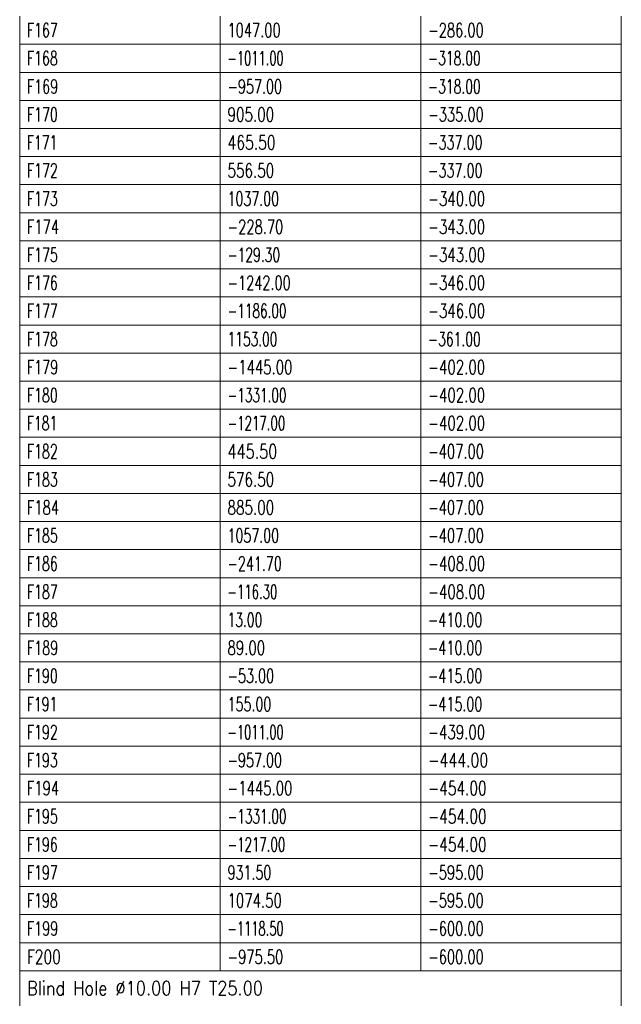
# Model space of a CAD drawing. Header units: millimetres. Extents: x -34 to 6620, y -230 to 4700.
# Tile 181 of 189: x 6282 to 6432, y 3870 to 4115. Entities that reach past the tile are written whole.
import ezdxf

# ---------------------------------------------------------------- set-up
doc = ezdxf.new("R2010")
doc.units = ezdxf.units.MM
doc.layers.add('1', color=7, linetype='Continuous', true_color=0xffffff)
doc.styles.add('latin_extended', font='simplex.shx')

# ---------------------------------------------------------------- blocks, each defined once
blk = doc.blocks.new('TabularNote4')
at = {"layer": '1', "color": 163, "linetype": 'Continuous', "lineweight": 18}
for p, q in [((6282.170042, 4115.98561), (6282.170042, 4108.98561)), ((6332.170042, 4115.98561), (6332.170042, 4108.98561)), ((6382.170042, 4115.98561), (6382.170042, 4108.98561)), ((6432.170042, 4115.98561), (6432.170042, 4108.98561)), ((6282.170042, 4108.98561), (6332.170042, 4108.98561)), ((6282.170042, 4108.98561), (6282.170042, 4101.98561)), ((6332.170042, 4108.98561), (6382.170042, 4108.98561)), ((6332.170042, 4108.98561), (6332.170042, 4101.98561)), ((6382.170042, 4108.98561), (6432.170042, 4108.98561)), ((6382.170042, 4108.98561), (6382.170042, 4101.98561)), ((6432.170042, 4108.98561), (6432.170042, 4101.98561)), ((6282.170042, 4101.98561), (6332.170042, 4101.98561)), ((6282.170042, 4101.98561), (6282.170042, 4094.98561)), ((6332.170042, 4101.98561), (6382.170042, 4101.98561)), ((6332.170042, 4101.98561), (6332.170042, 4094.98561)), ((6382.170042, 4101.98561), (6432.170042, 4101.98561)), ((6382.170042, 4101.98561), (6382.170042, 4094.98561)), ((6432.170042, 4101.98561), (6432.170042, 4094.98561)), ((6282.170042, 4094.98561), (6332.170042, 4094.98561)), ((6282.170042, 4094.98561), (6282.170042, 4087.98561)), ((6332.170042, 4094.98561), (6382.170042, 4094.98561)), ((6332.170042, 4094.98561), (6332.170042, 4087.98561)), ((6382.170042, 4094.98561), (6432.170042, 4094.98561)), ((6382.170042, 4094.98561), (6382.170042, 4087.98561)), ((6432.170042, 4094.98561), (6432.170042, 4087.98561)), ((6282.170042, 4087.98561), (6332.170042, 4087.98561)), ((6282.170042, 4087.98561), (6282.170042, 4080.98561)), ((6332.170042, 4087.98561), (6382.170042, 4087.98561)), ((6332.170042, 4087.98561), (6332.170042, 4080.98561)), ((6382.170042, 4087.98561), (6432.170042, 4087.98561)), ((6382.170042, 4087.98561), (6382.170042, 4080.98561)), ((6432.170042, 4087.98561), (6432.170042, 4080.98561)), ((6282.170042, 4080.98561), (6332.170042, 4080.98561)), ((6282.170042, 4080.98561), (6282.170042, 4073.98561)), ((6332.170042, 4080.98561), (6382.170042, 4080.98561)), ((6332.170042, 4080.98561), (6332.170042, 4073.98561)), ((6382.170042, 4080.98561), (6432.170042, 4080.98561)), ((6382.170042, 4080.98561), (6382.170042, 4073.98561)), ((6432.170042, 4080.98561), (6432.170042, 4073.98561)), ((6282.170042, 4073.98561), (6332.170042, 4073.98561)), ((6282.170042, 4073.98561), (6282.170042, 4066.98561)), ((6332.170042, 4073.98561), (6382.170042, 4073.98561)), ((6332.170042, 4073.98561), (6332.170042, 4066.98561)), ((6382.170042, 4073.98561), (6432.170042, 4073.98561)), ((6382.170042, 4073.98561), (6382.170042, 4066.98561)), ((6432.170042, 4073.98561), (6432.170042, 4066.98561)), ((6282.170042, 4066.98561), (6332.170042, 4066.98561)), ((6282.170042, 4066.98561), (6282.170042, 4059.98561)), ((6332.170042, 4066.98561), (6382.170042, 4066.98561)), ((6332.170042, 4066.98561), (6332.170042, 4059.98561)), ((6382.170042, 4066.98561), (6432.170042, 4066.98561)), ((6382.170042, 4066.98561), (6382.170042, 4059.98561)), ((6432.170042, 4066.98561), (6432.170042, 4059.98561)), ((6282.170042, 4059.98561), (6332.170042, 4059.98561)), ((6282.170042, 4059.98561), (6282.170042, 4052.98561)), ((6332.170042, 4059.98561), (6382.170042, 4059.98561)), ((6332.170042, 4059.98561), (6332.170042, 4052.98561)), ((6382.170042, 4059.98561), (6432.170042, 4059.98561)), ((6382.170042, 4059.98561), (6382.170042, 4052.98561)), ((6432.170042, 4059.98561), (6432.170042, 4052.98561)), ((6282.170042, 4052.98561), (6332.170042, 4052.98561)), ((6282.170042, 4052.98561), (6282.170042, 4045.98561)), ((6332.170042, 4052.98561), (6382.170042, 4052.98561)), ((6332.170042, 4052.98561), (6332.170042, 4045.98561)), ((6382.170042, 4052.98561), (6432.170042, 4052.98561)), ((6382.170042, 4052.98561), (6382.170042, 4045.98561)), ((6432.170042, 4052.98561), (6432.170042, 4045.98561)), ((6282.170042, 4045.98561), (6332.170042, 4045.98561)), ((6282.170042, 4045.98561), (6282.170042, 4038.98561)), ((6332.170042, 4045.98561), (6382.170042, 4045.98561)), ((6332.170042, 4045.98561), (6332.170042, 4038.98561)), ((6382.170042, 4045.98561), (6432.170042, 4045.98561)), ((6382.170042, 4045.98561), (6382.170042, 4038.98561)), ((6432.170042, 4045.98561), (6432.170042, 4038.98561)), ((6282.170042, 4038.98561), (6332.170042, 4038.98561)), ((6282.170042, 4038.98561), (6282.170042, 4031.98561)), ((6332.170042, 4038.98561), (6382.170042, 4038.98561)), ((6332.170042, 4038.98561), (6332.170042, 4031.98561)), ((6382.170042, 4038.98561), (6432.170042, 4038.98561)), ((6382.170042, 4038.98561), (6382.170042, 4031.98561)), ((6432.170042, 4038.98561), (6432.170042, 4031.98561)), ((6282.170042, 4031.98561), (6332.170042, 4031.98561)), ((6282.170042, 4031.98561), (6282.170042, 4024.98561)), ((6332.170042, 4031.98561), (6382.170042, 4031.98561)), ((6332.170042, 4031.98561), (6332.170042, 4024.98561)), ((6382.170042, 4031.98561), (6432.170042, 4031.98561)), ((6382.170042, 4031.98561), (6382.170042, 4024.98561)), ((6432.170042, 4031.98561), (6432.170042, 4024.98561)), ((6282.170042, 4024.98561), (6332.170042, 4024.98561)), ((6282.170042, 4024.98561), (6282.170042, 4017.98561)), ((6332.170042, 4024.98561), (6382.170042, 4024.98561)), ((6332.170042, 4024.98561), (6332.170042, 4017.98561)), ((6382.170042, 4024.98561), (6432.170042, 4024.98561)), ((6382.170042, 4024.98561), (6382.170042, 4017.98561)), ((6432.170042, 4024.98561), (6432.170042, 4017.98561)), ((6282.170042, 4017.98561), (6332.170042, 4017.98561)), ((6282.170042, 4017.98561), (6282.170042, 4010.98561)), ((6332.170042, 4017.98561), (6382.170042, 4017.98561)), ((6332.170042, 4017.98561), (6332.170042, 4010.98561)), ((6382.170042, 4017.98561), (6432.170042, 4017.98561)), ((6382.170042, 4017.98561), (6382.170042, 4010.98561)), ((6432.170042, 4017.98561), (6432.170042, 4010.98561)), ((6282.170042, 4010.98561), (6332.170042, 4010.98561)), ((6282.170042, 4010.98561), (6282.170042, 4003.98561)), ((6332.170042, 4010.98561), (6382.170042, 4010.98561)), ((6332.170042, 4010.98561), (6332.170042, 4003.98561)), ((6382.170042, 4010.98561), (6432.170042, 4010.98561)), ((6382.170042, 4010.98561), (6382.170042, 4003.98561)), ((6432.170042, 4010.98561), (6432.170042, 4003.98561)), ((6282.170042, 4003.98561), (6332.170042, 4003.98561)), ((6282.170042, 4003.98561), (6282.170042, 3996.98561)), ((6332.170042, 4003.98561), (6382.170042, 4003.98561)), ((6332.170042, 4003.98561), (6332.170042, 3996.98561)), ((6382.170042, 4003.98561), (6432.170042, 4003.98561)), ((6382.170042, 4003.98561), (6382.170042, 3996.98561)), ((6432.170042, 4003.98561), (6432.170042, 3996.98561)), ((6282.170042, 3996.98561), (6332.170042, 3996.98561)), ((6282.170042, 3996.98561), (6282.170042, 3989.98561)), ((6332.170042, 3996.98561), (6382.170042, 3996.98561)), ((6332.170042, 3996.98561), (6332.170042, 3989.98561)), ((6382.170042, 3996.98561), (6432.170042, 3996.98561)), ((6382.170042, 3996.98561), (6382.170042, 3989.98561)), ((6432.170042, 3996.98561), (6432.170042, 3989.98561)), ((6282.170042, 3989.98561), (6332.170042, 3989.98561)), ((6282.170042, 3989.98561), (6282.170042, 3982.98561)), ((6332.170042, 3989.98561), (6382.170042, 3989.98561)), ((6332.170042, 3989.98561), (6332.170042, 3982.98561)), ((6382.170042, 3989.98561), (6432.170042, 3989.98561)), ((6382.170042, 3989.98561), (6382.170042, 3982.98561)), ((6432.170042, 3989.98561), (6432.170042, 3982.98561)), ((6282.170042, 3982.98561), (6332.170042, 3982.98561)), ((6282.170042, 3982.98561), (6282.170042, 3975.98561)), ((6332.170042, 3982.98561), (6382.170042, 3982.98561)), ((6332.170042, 3982.98561), (6332.170042, 3975.98561)), ((6382.170042, 3982.98561), (6432.170042, 3982.98561)), ((6382.170042, 3982.98561), (6382.170042, 3975.98561)), ((6432.170042, 3982.98561), (6432.170042, 3975.98561)), ((6282.170042, 3975.98561), (6332.170042, 3975.98561)), ((6282.170042, 3975.98561), (6282.170042, 3968.98561)), ((6332.170042, 3975.98561), (6382.170042, 3975.98561)), ((6332.170042, 3975.98561), (6332.170042, 3968.98561)), ((6382.170042, 3975.98561), (6432.170042, 3975.98561)), ((6382.170042, 3975.98561), (6382.170042, 3968.98561)), ((6432.170042, 3975.98561), (6432.170042, 3968.98561)), ((6282.170042, 3968.98561), (6332.170042, 3968.98561)), ((6282.170042, 3968.98561), (6282.170042, 3961.98561)), ((6332.170042, 3968.98561), (6382.170042, 3968.98561)), ((6332.170042, 3968.98561), (6332.170042, 3961.98561)), ((6382.170042, 3968.98561), (6432.170042, 3968.98561)), ((6382.170042, 3968.98561), (6382.170042, 3961.98561)), ((6432.170042, 3968.98561), (6432.170042, 3961.98561)), ((6282.170042, 3961.98561), (6332.170042, 3961.98561)), ((6282.170042, 3961.98561), (6282.170042, 3954.98561)), ((6332.170042, 3961.98561), (6382.170042, 3961.98561)), ((6332.170042, 3961.98561), (6332.170042, 3954.98561)), ((6382.170042, 3961.98561), (6432.170042, 3961.98561)), ((6382.170042, 3961.98561), (6382.170042, 3954.98561)), ((6432.170042, 3961.98561), (6432.170042, 3954.98561)), ((6282.170042, 3954.98561), (6332.170042, 3954.98561)), ((6282.170042, 3954.98561), (6282.170042, 3947.98561)), ((6332.170042, 3954.98561), (6382.170042, 3954.98561)), ((6332.170042, 3954.98561), (6332.170042, 3947.98561)), ((6382.170042, 3954.98561), (6432.170042, 3954.98561)), ((6382.170042, 3954.98561), (6382.170042, 3947.98561)), ((6432.170042, 3954.98561), (6432.170042, 3947.98561)), ((6282.170042, 3947.98561), (6332.170042, 3947.98561)), ((6282.170042, 3947.98561), (6282.170042, 3940.98561)), ((6332.170042, 3947.98561), (6382.170042, 3947.98561)), ((6332.170042, 3947.98561), (6332.170042, 3940.98561)), ((6382.170042, 3947.98561), (6432.170042, 3947.98561)), ((6382.170042, 3947.98561), (6382.170042, 3940.98561)), ((6432.170042, 3947.98561), (6432.170042, 3940.98561)), ((6282.170042, 3940.98561), (6332.170042, 3940.98561)), ((6282.170042, 3940.98561), (6282.170042, 3933.98561)), ((6332.170042, 3940.98561), (6382.170042, 3940.98561)), ((6332.170042, 3940.98561), (6332.170042, 3933.98561)), ((6382.170042, 3940.98561), (6432.170042, 3940.98561)), ((6382.170042, 3940.98561), (6382.170042, 3933.98561)), ((6432.170042, 3940.98561), (6432.170042, 3933.98561)), ((6282.170042, 3933.98561), (6332.170042, 3933.98561)), ((6282.170042, 3933.98561), (6282.170042, 3926.98561)), ((6332.170042, 3933.98561), (6382.170042, 3933.98561)), ((6332.170042, 3933.98561), (6332.170042, 3926.98561)), ((6382.170042, 3933.98561), (6432.170042, 3933.98561)), ((6382.170042, 3933.98561), (6382.170042, 3926.98561)), ((6432.170042, 3933.98561), (6432.170042, 3926.98561)), ((6282.170042, 3926.98561), (6332.170042, 3926.98561)), ((6282.170042, 3926.98561), (6282.170042, 3919.98561)), ((6332.170042, 3926.98561), (6382.170042, 3926.98561)), ((6332.170042, 3926.98561), (6332.170042, 3919.98561)), ((6382.170042, 3926.98561), (6432.170042, 3926.98561)), ((6382.170042, 3926.98561), (6382.170042, 3919.98561)), ((6432.170042, 3926.98561), (6432.170042, 3919.98561)), ((6282.170042, 3919.98561), (6332.170042, 3919.98561)), ((6282.170042, 3919.98561), (6282.170042, 3912.98561)), ((6332.170042, 3919.98561), (6382.170042, 3919.98561)), ((6332.170042, 3919.98561), (6332.170042, 3912.98561)), ((6382.170042, 3919.98561), (6432.170042, 3919.98561)), ((6382.170042, 3919.98561), (6382.170042, 3912.98561)), ((6432.170042, 3919.98561), (6432.170042, 3912.98561)), ((6282.170042, 3912.98561), (6332.170042, 3912.98561)), ((6282.170042, 3912.98561), (6282.170042, 3905.98561)), ((6332.170042, 3912.98561), (6382.170042, 3912.98561)), ((6332.170042, 3912.98561), (6332.170042, 3905.98561)), ((6382.170042, 3912.98561), (6432.170042, 3912.98561)), ((6382.170042, 3912.98561), (6382.170042, 3905.98561)), ((6432.170042, 3912.98561), (6432.170042, 3905.98561)), ((6282.170042, 3905.98561), (6332.170042, 3905.98561)), ((6282.170042, 3905.98561), (6282.170042, 3898.98561)), ((6332.170042, 3905.98561), (6382.170042, 3905.98561)), ((6332.170042, 3905.98561), (6332.170042, 3898.98561)), ((6382.170042, 3905.98561), (6432.170042, 3905.98561)), ((6382.170042, 3905.98561), (6382.170042, 3898.98561)), ((6432.170042, 3905.98561), (6432.170042, 3898.98561)), ((6282.170042, 3898.98561), (6332.170042, 3898.98561)), ((6282.170042, 3898.98561), (6282.170042, 3891.98561)), ((6332.170042, 3898.98561), (6382.170042, 3898.98561)), ((6332.170042, 3898.98561), (6332.170042, 3891.98561)), ((6382.170042, 3898.98561), (6432.170042, 3898.98561)), ((6382.170042, 3898.98561), (6382.170042, 3891.98561)), ((6432.170042, 3898.98561), (6432.170042, 3891.98561)), ((6282.170042, 3891.98561), (6332.170042, 3891.98561)), ((6282.170042, 3891.98561), (6282.170042, 3884.98561)), ((6332.170042, 3891.98561), (6382.170042, 3891.98561)), ((6332.170042, 3891.98561), (6332.170042, 3884.98561)), ((6382.170042, 3891.98561), (6432.170042, 3891.98561)), ((6382.170042, 3891.98561), (6382.170042, 3884.98561)), ((6432.170042, 3891.98561), (6432.170042, 3884.98561)), ((6282.170042, 3884.98561), (6332.170042, 3884.98561)), ((6282.170042, 3884.98561), (6282.170042, 3877.98561)), ((6332.170042, 3884.98561), (6382.170042, 3884.98561)), ((6332.170042, 3884.98561), (6332.170042, 3877.98561)), ((6382.170042, 3884.98561), (6432.170042, 3884.98561)), ((6382.170042, 3884.98561), (6382.170042, 3877.98561)), ((6432.170042, 3884.98561), (6432.170042, 3877.98561)), ((6282.170042, 3877.98561), (6332.170042, 3877.98561)), ((6282.170042, 3877.98561), (6282.170042, 3869.23561)), ((6332.170042, 3877.98561), (6382.170042, 3877.98561)), ((6382.170042, 3877.98561), (6432.170042, 3877.98561)), ((6432.170042, 3877.98561), (6432.170042, 3869.23561))]:
    blk.add_line(p, q, dxfattribs=at)
at = {"layer": '1', "color": 2, "linetype": 'Continuous', "lineweight": 13, "char_height": 3.5, "attachment_point": 4, "line_spacing_factor": 0.963855, "style": 'latin_extended'}
for s, insert in [('\\W0.6563;F167', (6283.987542, 4112.48561)), ('\\W0.6795;1047.00', (6333.987542, 4112.48561)), ('\\W0.6809;-286.00', (6383.987542, 4112.48561)), ('\\W0.6563;F168', (6283.987542, 4105.48561)), ('\\W0.5983;-1011.00', (6333.987542, 4105.48561)), ('\\W0.6439;-318.00', (6383.987542, 4105.48561)), ('\\W0.6651;F169', (6283.987542, 4098.48561)), ('\\W0.6661;-957.00', (6333.987542, 4098.48561)), ('\\W0.6439;-318.00', (6383.987542, 4098.48561)), ('\\W0.6563;F170', (6283.987542, 4091.48561)), ('\\W0.7053;905.00', (6333.987542, 4091.48561)), ('\\W0.6809;-335.00', (6383.987542, 4091.48561)), ('\\W0.6467;F171', (6283.987542, 4084.48561)), ('\\W0.7268;465.50', (6333.987542, 4084.48561)), ('\\W0.6661;-337.00', (6383.987542, 4084.48561)), ('\\W0.6563;F172', (6283.987542, 4077.48561)), ('\\W0.7053;556.50', (6333.987542, 4077.48561)), ('\\W0.6661;-337.00', (6383.987542, 4077.48561)), ('\\W0.6563;F173', (6283.987542, 4070.48561)), ('\\W0.6588;1037.00', (6333.987542, 4070.48561)), ('\\W0.6982;-340.00', (6383.987542, 4070.48561)), ('\\W0.6822;F174', (6283.987542, 4063.48561)), ('\\W0.6809;-228.70', (6333.987542, 4063.48561)), ('\\W0.6982;-343.00', (6383.987542, 4063.48561)), ('\\W0.6563;F175', (6283.987542, 4056.48561)), ('\\W0.6439;-129.30', (6333.987542, 4056.48561)), ('\\W0.6982;-343.00', (6383.987542, 4056.48561)), ('\\W0.6563;F176', (6283.987542, 4049.48561)), ('\\W0.6734;-1242.00', (6333.987542, 4049.48561)), ('\\W0.6982;-346.00', (6383.987542, 4049.48561)), ('\\W0.6563;F177', (6283.987542, 4042.48561)), ('\\W0.6284;-1186.00', (6333.987542, 4042.48561)), ('\\W0.6982;-346.00', (6383.987542, 4042.48561)), ('\\W0.6563;F178', (6283.987542, 4035.48561)), ('\\W0.6382;1153.00', (6333.987542, 4035.48561)), ('\\W0.6439;-361.00', (6383.987542, 4035.48561)), ('\\W0.6651;F179', (6283.987542, 4028.48561)), ('\\W0.6906;-1445.00', (6333.987542, 4028.48561)), ('\\W0.6982;-402.00', (6383.987542, 4028.48561)), ('\\W0.6563;F180', (6283.987542, 4021.48561)), ('\\W0.6284;-1331.00', (6333.987542, 4021.48561)), ('\\W0.6982;-402.00', (6383.987542, 4021.48561)), ('\\W0.6467;F181', (6283.987542, 4014.48561)), ('\\W0.6155;-1217.00', (6333.987542, 4014.48561)), ('\\W0.6982;-402.00', (6383.987542, 4014.48561)), ('\\W0.6563;F182', (6283.987542, 4007.48561)), ('\\W0.7513;445.50', (6333.987542, 4007.48561)), ('\\W0.6834;-407.00', (6383.987542, 4007.48561)), ('\\W0.6563;F183', (6283.987542, 4000.48561)), ('\\W0.7053;576.50', (6333.987542, 4000.48561)), ('\\W0.6834;-407.00', (6383.987542, 4000.48561)), ('\\W0.6822;F184', (6283.987542, 3993.48561)), ('\\W0.7053;885.00', (6333.987542, 3993.48561)), ('\\W0.6834;-407.00', (6383.987542, 3993.48561)), ('\\W0.6563;F185', (6283.987542, 3986.48561)), ('\\W0.6588;1057.00', (6333.987542, 3986.48561)), ('\\W0.6834;-407.00', (6383.987542, 3986.48561)), ('\\W0.6563;F186', (6283.987542, 3979.48561)), ('\\W0.6637;-241.70', (6333.987542, 3979.48561)), ('\\W0.6982;-408.00', (6383.987542, 3979.48561)), ('\\W0.6563;F187', (6283.987542, 3972.48561)), ('\\W0.6094;-116.30', (6333.987542, 3972.48561)), ('\\W0.6982;-408.00', (6383.987542, 3972.48561)), ('\\W0.6563;F188', (6283.987542, 3965.48561)), ('\\W0.6412;13.00', (6333.987542, 3965.48561)), ('\\W0.6637;-410.00', (6383.987542, 3965.48561)), ('\\W0.6651;F189', (6283.987542, 3958.48561)), ('\\W0.6940;89.00', (6333.987542, 3958.48561)), ('\\W0.6637;-410.00', (6383.987542, 3958.48561)), ('\\W0.6563;F190', (6283.987542, 3951.48561)), ('\\W0.6679;-53.00', (6333.987542, 3951.48561)), ('\\W0.6637;-415.00', (6383.987542, 3951.48561)), ('\\W0.6467;F191', (6283.987542, 3944.48561)), ('\\W0.6624;155.00', (6333.987542, 3944.48561)), ('\\W0.6637;-415.00', (6383.987542, 3944.48561)), ('\\W0.6563;F192', (6283.987542, 3937.48561)), ('\\W0.5983;-1011.00', (6333.987542, 3937.48561)), ('\\W0.6982;-439.00', (6383.987542, 3937.48561)), ('\\W0.6563;F193', (6283.987542, 3930.48561)), ('\\W0.6661;-957.00', (6333.987542, 3930.48561)), ('\\W0.7352;-444.00', (6383.987542, 3930.48561)), ('\\W0.6822;F194', (6283.987542, 3923.48561)), ('\\W0.6906;-1445.00', (6333.987542, 3923.48561)), ('\\W0.7155;-454.00', (6383.987542, 3923.48561)), ('\\W0.6563;F195', (6283.987542, 3916.48561)), ('\\W0.6284;-1331.00', (6333.987542, 3916.48561)), ('\\W0.7155;-454.00', (6383.987542, 3916.48561)), ('\\W0.6563;F196', (6283.987542, 3909.48561)), ('\\W0.6155;-1217.00', (6333.987542, 3909.48561)), ('\\W0.7155;-454.00', (6383.987542, 3909.48561)), ('\\W0.6563;F197', (6283.987542, 3902.48561)), ('\\W0.6624;931.50', (6333.987542, 3902.48561)), ('\\W0.6809;-595.00', (6383.987542, 3902.48561)), ('\\W0.6563;F198', (6283.987542, 3895.48561)), ('\\W0.6950;1074.50', (6333.987542, 3895.48561)), ('\\W0.6809;-595.00', (6383.987542, 3895.48561)), ('\\W0.6651;F199', (6283.987542, 3888.48561)), ('\\W0.5983;-1118.50', (6333.987542, 3888.48561)), ('\\W0.6809;-600.00', (6383.987542, 3888.48561)), ('\\W0.7219;F200', (6283.987542, 3881.48561)), ('\\W0.6809;-975.50', (6333.987542, 3881.48561)), ('\\W0.6809;-600.00', (6383.987542, 3881.48561)), ('\\W0.8456;Blind Hole %%c10.00 H7 T25.00', (6283.987542, 3873.61061))]:
    blk.add_mtext(s, dxfattribs=dict(at, insert=insert))
blk = doc.blocks.new('TabularNote6')
at = {"layer": '1', "color": 163, "linetype": 'Continuous', "lineweight": 18}
for p, q in [((6282.170042, 4115.98561), (6282.170042, 4108.98561)), ((6332.170042, 4115.98561), (6332.170042, 4108.98561)), ((6382.170042, 4115.98561), (6382.170042, 4108.98561)), ((6432.170042, 4115.98561), (6432.170042, 4108.98561)), ((6282.170042, 4108.98561), (6332.170042, 4108.98561)), ((6282.170042, 4108.98561), (6282.170042, 4101.98561)), ((6332.170042, 4108.98561), (6382.170042, 4108.98561)), ((6332.170042, 4108.98561), (6332.170042, 4101.98561)), ((6382.170042, 4108.98561), (6432.170042, 4108.98561)), ((6382.170042, 4108.98561), (6382.170042, 4101.98561)), ((6432.170042, 4108.98561), (6432.170042, 4101.98561)), ((6282.170042, 4101.98561), (6332.170042, 4101.98561)), ((6282.170042, 4101.98561), (6282.170042, 4094.98561)), ((6332.170042, 4101.98561), (6382.170042, 4101.98561)), ((6332.170042, 4101.98561), (6332.170042, 4094.98561)), ((6382.170042, 4101.98561), (6432.170042, 4101.98561)), ((6382.170042, 4101.98561), (6382.170042, 4094.98561)), ((6432.170042, 4101.98561), (6432.170042, 4094.98561)), ((6282.170042, 4094.98561), (6332.170042, 4094.98561)), ((6282.170042, 4094.98561), (6282.170042, 4087.98561)), ((6332.170042, 4094.98561), (6382.170042, 4094.98561)), ((6332.170042, 4094.98561), (6332.170042, 4087.98561)), ((6382.170042, 4094.98561), (6432.170042, 4094.98561)), ((6382.170042, 4094.98561), (6382.170042, 4087.98561)), ((6432.170042, 4094.98561), (6432.170042, 4087.98561)), ((6282.170042, 4087.98561), (6332.170042, 4087.98561)), ((6282.170042, 4087.98561), (6282.170042, 4080.98561)), ((6332.170042, 4087.98561), (6382.170042, 4087.98561)), ((6332.170042, 4087.98561), (6332.170042, 4080.98561)), ((6382.170042, 4087.98561), (6432.170042, 4087.98561)), ((6382.170042, 4087.98561), (6382.170042, 4080.98561)), ((6432.170042, 4087.98561), (6432.170042, 4080.98561)), ((6282.170042, 4080.98561), (6332.170042, 4080.98561)), ((6282.170042, 4080.98561), (6282.170042, 4073.98561)), ((6332.170042, 4080.98561), (6382.170042, 4080.98561)), ((6332.170042, 4080.98561), (6332.170042, 4073.98561)), ((6382.170042, 4080.98561), (6432.170042, 4080.98561)), ((6382.170042, 4080.98561), (6382.170042, 4073.98561)), ((6432.170042, 4080.98561), (6432.170042, 4073.98561)), ((6282.170042, 4073.98561), (6332.170042, 4073.98561)), ((6282.170042, 4073.98561), (6282.170042, 4066.98561)), ((6332.170042, 4073.98561), (6382.170042, 4073.98561)), ((6332.170042, 4073.98561), (6332.170042, 4066.98561)), ((6382.170042, 4073.98561), (6432.170042, 4073.98561)), ((6382.170042, 4073.98561), (6382.170042, 4066.98561)), ((6432.170042, 4073.98561), (6432.170042, 4066.98561)), ((6282.170042, 4066.98561), (6332.170042, 4066.98561)), ((6282.170042, 4066.98561), (6282.170042, 4059.98561)), ((6332.170042, 4066.98561), (6382.170042, 4066.98561)), ((6332.170042, 4066.98561), (6332.170042, 4059.98561)), ((6382.170042, 4066.98561), (6432.170042, 4066.98561)), ((6382.170042, 4066.98561), (6382.170042, 4059.98561)), ((6432.170042, 4066.98561), (6432.170042, 4059.98561)), ((6282.170042, 4059.98561), (6332.170042, 4059.98561)), ((6282.170042, 4059.98561), (6282.170042, 4052.98561)), ((6332.170042, 4059.98561), (6382.170042, 4059.98561)), ((6332.170042, 4059.98561), (6332.170042, 4052.98561)), ((6382.170042, 4059.98561), (6432.170042, 4059.98561)), ((6382.170042, 4059.98561), (6382.170042, 4052.98561)), ((6432.170042, 4059.98561), (6432.170042, 4052.98561)), ((6282.170042, 4052.98561), (6332.170042, 4052.98561)), ((6282.170042, 4052.98561), (6282.170042, 4045.98561)), ((6332.170042, 4052.98561), (6382.170042, 4052.98561)), ((6332.170042, 4052.98561), (6332.170042, 4045.98561)), ((6382.170042, 4052.98561), (6432.170042, 4052.98561)), ((6382.170042, 4052.98561), (6382.170042, 4045.98561)), ((6432.170042, 4052.98561), (6432.170042, 4045.98561)), ((6282.170042, 4045.98561), (6332.170042, 4045.98561)), ((6282.170042, 4045.98561), (6282.170042, 4038.98561)), ((6332.170042, 4045.98561), (6382.170042, 4045.98561)), ((6332.170042, 4045.98561), (6332.170042, 4038.98561)), ((6382.170042, 4045.98561), (6432.170042, 4045.98561)), ((6382.170042, 4045.98561), (6382.170042, 4038.98561)), ((6432.170042, 4045.98561), (6432.170042, 4038.98561)), ((6282.170042, 4038.98561), (6332.170042, 4038.98561)), ((6282.170042, 4038.98561), (6282.170042, 4031.98561)), ((6332.170042, 4038.98561), (6382.170042, 4038.98561)), ((6332.170042, 4038.98561), (6332.170042, 4031.98561)), ((6382.170042, 4038.98561), (6432.170042, 4038.98561)), ((6382.170042, 4038.98561), (6382.170042, 4031.98561)), ((6432.170042, 4038.98561), (6432.170042, 4031.98561)), ((6282.170042, 4031.98561), (6332.170042, 4031.98561)), ((6282.170042, 4031.98561), (6282.170042, 4024.98561)), ((6332.170042, 4031.98561), (6382.170042, 4031.98561)), ((6332.170042, 4031.98561), (6332.170042, 4024.98561)), ((6382.170042, 4031.98561), (6432.170042, 4031.98561)), ((6382.170042, 4031.98561), (6382.170042, 4024.98561)), ((6432.170042, 4031.98561), (6432.170042, 4024.98561)), ((6282.170042, 4024.98561), (6332.170042, 4024.98561)), ((6282.170042, 4024.98561), (6282.170042, 4017.98561)), ((6332.170042, 4024.98561), (6382.170042, 4024.98561)), ((6332.170042, 4024.98561), (6332.170042, 4017.98561)), ((6382.170042, 4024.98561), (6432.170042, 4024.98561)), ((6382.170042, 4024.98561), (6382.170042, 4017.98561)), ((6432.170042, 4024.98561), (6432.170042, 4017.98561)), ((6282.170042, 4017.98561), (6332.170042, 4017.98561)), ((6282.170042, 4017.98561), (6282.170042, 4010.98561)), ((6332.170042, 4017.98561), (6382.170042, 4017.98561)), ((6332.170042, 4017.98561), (6332.170042, 4010.98561)), ((6382.170042, 4017.98561), (6432.170042, 4017.98561)), ((6382.170042, 4017.98561), (6382.170042, 4010.98561)), ((6432.170042, 4017.98561), (6432.170042, 4010.98561)), ((6282.170042, 4010.98561), (6332.170042, 4010.98561)), ((6282.170042, 4010.98561), (6282.170042, 4003.98561)), ((6332.170042, 4010.98561), (6382.170042, 4010.98561)), ((6332.170042, 4010.98561), (6332.170042, 4003.98561)), ((6382.170042, 4010.98561), (6432.170042, 4010.98561)), ((6382.170042, 4010.98561), (6382.170042, 4003.98561)), ((6432.170042, 4010.98561), (6432.170042, 4003.98561)), ((6282.170042, 4003.98561), (6332.170042, 4003.98561)), ((6282.170042, 4003.98561), (6282.170042, 3996.98561)), ((6332.170042, 4003.98561), (6382.170042, 4003.98561)), ((6332.170042, 4003.98561), (6332.170042, 3996.98561)), ((6382.170042, 4003.98561), (6432.170042, 4003.98561)), ((6382.170042, 4003.98561), (6382.170042, 3996.98561)), ((6432.170042, 4003.98561), (6432.170042, 3996.98561)), ((6282.170042, 3996.98561), (6332.170042, 3996.98561)), ((6282.170042, 3996.98561), (6282.170042, 3989.98561)), ((6332.170042, 3996.98561), (6382.170042, 3996.98561)), ((6332.170042, 3996.98561), (6332.170042, 3989.98561)), ((6382.170042, 3996.98561), (6432.170042, 3996.98561)), ((6382.170042, 3996.98561), (6382.170042, 3989.98561)), ((6432.170042, 3996.98561), (6432.170042, 3989.98561)), ((6282.170042, 3989.98561), (6332.170042, 3989.98561)), ((6282.170042, 3989.98561), (6282.170042, 3982.98561)), ((6332.170042, 3989.98561), (6382.170042, 3989.98561)), ((6332.170042, 3989.98561), (6332.170042, 3982.98561)), ((6382.170042, 3989.98561), (6432.170042, 3989.98561)), ((6382.170042, 3989.98561), (6382.170042, 3982.98561)), ((6432.170042, 3989.98561), (6432.170042, 3982.98561)), ((6282.170042, 3982.98561), (6332.170042, 3982.98561)), ((6282.170042, 3982.98561), (6282.170042, 3975.98561)), ((6332.170042, 3982.98561), (6382.170042, 3982.98561)), ((6332.170042, 3982.98561), (6332.170042, 3975.98561)), ((6382.170042, 3982.98561), (6432.170042, 3982.98561)), ((6382.170042, 3982.98561), (6382.170042, 3975.98561)), ((6432.170042, 3982.98561), (6432.170042, 3975.98561)), ((6282.170042, 3975.98561), (6332.170042, 3975.98561)), ((6282.170042, 3975.98561), (6282.170042, 3968.98561)), ((6332.170042, 3975.98561), (6382.170042, 3975.98561)), ((6332.170042, 3975.98561), (6332.170042, 3968.98561)), ((6382.170042, 3975.98561), (6432.170042, 3975.98561)), ((6382.170042, 3975.98561), (6382.170042, 3968.98561)), ((6432.170042, 3975.98561), (6432.170042, 3968.98561)), ((6282.170042, 3968.98561), (6332.170042, 3968.98561)), ((6282.170042, 3968.98561), (6282.170042, 3961.98561)), ((6332.170042, 3968.98561), (6382.170042, 3968.98561)), ((6332.170042, 3968.98561), (6332.170042, 3961.98561)), ((6382.170042, 3968.98561), (6432.170042, 3968.98561)), ((6382.170042, 3968.98561), (6382.170042, 3961.98561)), ((6432.170042, 3968.98561), (6432.170042, 3961.98561)), ((6282.170042, 3961.98561), (6332.170042, 3961.98561)), ((6282.170042, 3961.98561), (6282.170042, 3954.98561)), ((6332.170042, 3961.98561), (6382.170042, 3961.98561)), ((6332.170042, 3961.98561), (6332.170042, 3954.98561)), ((6382.170042, 3961.98561), (6432.170042, 3961.98561)), ((6382.170042, 3961.98561), (6382.170042, 3954.98561)), ((6432.170042, 3961.98561), (6432.170042, 3954.98561)), ((6282.170042, 3954.98561), (6332.170042, 3954.98561)), ((6282.170042, 3954.98561), (6282.170042, 3947.98561)), ((6332.170042, 3954.98561), (6382.170042, 3954.98561)), ((6332.170042, 3954.98561), (6332.170042, 3947.98561)), ((6382.170042, 3954.98561), (6432.170042, 3954.98561)), ((6382.170042, 3954.98561), (6382.170042, 3947.98561)), ((6432.170042, 3954.98561), (6432.170042, 3947.98561)), ((6282.170042, 3947.98561), (6332.170042, 3947.98561)), ((6282.170042, 3947.98561), (6282.170042, 3940.98561)), ((6332.170042, 3947.98561), (6382.170042, 3947.98561)), ((6332.170042, 3947.98561), (6332.170042, 3940.98561)), ((6382.170042, 3947.98561), (6432.170042, 3947.98561)), ((6382.170042, 3947.98561), (6382.170042, 3940.98561)), ((6432.170042, 3947.98561), (6432.170042, 3940.98561)), ((6282.170042, 3940.98561), (6332.170042, 3940.98561)), ((6282.170042, 3940.98561), (6282.170042, 3933.98561)), ((6332.170042, 3940.98561), (6382.170042, 3940.98561)), ((6332.170042, 3940.98561), (6332.170042, 3933.98561)), ((6382.170042, 3940.98561), (6432.170042, 3940.98561)), ((6382.170042, 3940.98561), (6382.170042, 3933.98561)), ((6432.170042, 3940.98561), (6432.170042, 3933.98561)), ((6282.170042, 3933.98561), (6332.170042, 3933.98561)), ((6282.170042, 3933.98561), (6282.170042, 3926.98561)), ((6332.170042, 3933.98561), (6382.170042, 3933.98561)), ((6332.170042, 3933.98561), (6332.170042, 3926.98561)), ((6382.170042, 3933.98561), (6432.170042, 3933.98561)), ((6382.170042, 3933.98561), (6382.170042, 3926.98561)), ((6432.170042, 3933.98561), (6432.170042, 3926.98561)), ((6282.170042, 3926.98561), (6332.170042, 3926.98561)), ((6282.170042, 3926.98561), (6282.170042, 3919.98561)), ((6332.170042, 3926.98561), (6382.170042, 3926.98561)), ((6332.170042, 3926.98561), (6332.170042, 3919.98561)), ((6382.170042, 3926.98561), (6432.170042, 3926.98561)), ((6382.170042, 3926.98561), (6382.170042, 3919.98561)), ((6432.170042, 3926.98561), (6432.170042, 3919.98561)), ((6282.170042, 3919.98561), (6332.170042, 3919.98561)), ((6282.170042, 3919.98561), (6282.170042, 3912.98561)), ((6332.170042, 3919.98561), (6382.170042, 3919.98561)), ((6332.170042, 3919.98561), (6332.170042, 3912.98561)), ((6382.170042, 3919.98561), (6432.170042, 3919.98561)), ((6382.170042, 3919.98561), (6382.170042, 3912.98561)), ((6432.170042, 3919.98561), (6432.170042, 3912.98561)), ((6282.170042, 3912.98561), (6332.170042, 3912.98561)), ((6282.170042, 3912.98561), (6282.170042, 3905.98561)), ((6332.170042, 3912.98561), (6382.170042, 3912.98561)), ((6332.170042, 3912.98561), (6332.170042, 3905.98561)), ((6382.170042, 3912.98561), (6432.170042, 3912.98561)), ((6382.170042, 3912.98561), (6382.170042, 3905.98561)), ((6432.170042, 3912.98561), (6432.170042, 3905.98561)), ((6282.170042, 3905.98561), (6332.170042, 3905.98561)), ((6282.170042, 3905.98561), (6282.170042, 3898.98561)), ((6332.170042, 3905.98561), (6382.170042, 3905.98561)), ((6332.170042, 3905.98561), (6332.170042, 3898.98561)), ((6382.170042, 3905.98561), (6432.170042, 3905.98561)), ((6382.170042, 3905.98561), (6382.170042, 3898.98561)), ((6432.170042, 3905.98561), (6432.170042, 3898.98561)), ((6282.170042, 3898.98561), (6332.170042, 3898.98561)), ((6282.170042, 3898.98561), (6282.170042, 3891.98561)), ((6332.170042, 3898.98561), (6382.170042, 3898.98561)), ((6332.170042, 3898.98561), (6332.170042, 3891.98561)), ((6382.170042, 3898.98561), (6432.170042, 3898.98561)), ((6382.170042, 3898.98561), (6382.170042, 3891.98561)), ((6432.170042, 3898.98561), (6432.170042, 3891.98561)), ((6282.170042, 3891.98561), (6332.170042, 3891.98561)), ((6282.170042, 3891.98561), (6282.170042, 3884.98561)), ((6332.170042, 3891.98561), (6382.170042, 3891.98561)), ((6332.170042, 3891.98561), (6332.170042, 3884.98561)), ((6382.170042, 3891.98561), (6432.170042, 3891.98561)), ((6382.170042, 3891.98561), (6382.170042, 3884.98561)), ((6432.170042, 3891.98561), (6432.170042, 3884.98561)), ((6282.170042, 3884.98561), (6332.170042, 3884.98561)), ((6282.170042, 3884.98561), (6282.170042, 3877.98561)), ((6332.170042, 3884.98561), (6382.170042, 3884.98561)), ((6332.170042, 3884.98561), (6332.170042, 3877.98561)), ((6382.170042, 3884.98561), (6432.170042, 3884.98561)), ((6382.170042, 3884.98561), (6382.170042, 3877.98561)), ((6432.170042, 3884.98561), (6432.170042, 3877.98561)), ((6282.170042, 3877.98561), (6332.170042, 3877.98561)), ((6282.170042, 3877.98561), (6282.170042, 3869.23561)), ((6332.170042, 3877.98561), (6382.170042, 3877.98561)), ((6382.170042, 3877.98561), (6432.170042, 3877.98561)), ((6432.170042, 3877.98561), (6432.170042, 3869.23561))]:
    blk.add_line(p, q, dxfattribs=at)
at = {"layer": '1', "color": 2, "linetype": 'Continuous', "lineweight": 13, "char_height": 3.5, "attachment_point": 4, "line_spacing_factor": 0.963855, "style": 'latin_extended'}
for s, insert in [('\\W0.6563;F167', (6283.987542, 4112.48561)), ('\\W0.6795;1047.00', (6333.987542, 4112.48561)), ('\\W0.6809;-286.00', (6383.987542, 4112.48561)), ('\\W0.6563;F168', (6283.987542, 4105.48561)), ('\\W0.5983;-1011.00', (6333.987542, 4105.48561)), ('\\W0.6439;-318.00', (6383.987542, 4105.48561)), ('\\W0.6651;F169', (6283.987542, 4098.48561)), ('\\W0.6661;-957.00', (6333.987542, 4098.48561)), ('\\W0.6439;-318.00', (6383.987542, 4098.48561)), ('\\W0.6563;F170', (6283.987542, 4091.48561)), ('\\W0.7053;905.00', (6333.987542, 4091.48561)), ('\\W0.6809;-335.00', (6383.987542, 4091.48561)), ('\\W0.6467;F171', (6283.987542, 4084.48561)), ('\\W0.7268;465.50', (6333.987542, 4084.48561)), ('\\W0.6661;-337.00', (6383.987542, 4084.48561)), ('\\W0.6563;F172', (6283.987542, 4077.48561)), ('\\W0.7053;556.50', (6333.987542, 4077.48561)), ('\\W0.6661;-337.00', (6383.987542, 4077.48561)), ('\\W0.6563;F173', (6283.987542, 4070.48561)), ('\\W0.6588;1037.00', (6333.987542, 4070.48561)), ('\\W0.6982;-340.00', (6383.987542, 4070.48561)), ('\\W0.6822;F174', (6283.987542, 4063.48561)), ('\\W0.6809;-228.70', (6333.987542, 4063.48561)), ('\\W0.6982;-343.00', (6383.987542, 4063.48561)), ('\\W0.6563;F175', (6283.987542, 4056.48561)), ('\\W0.6439;-129.30', (6333.987542, 4056.48561)), ('\\W0.6982;-343.00', (6383.987542, 4056.48561)), ('\\W0.6563;F176', (6283.987542, 4049.48561)), ('\\W0.6734;-1242.00', (6333.987542, 4049.48561)), ('\\W0.6982;-346.00', (6383.987542, 4049.48561)), ('\\W0.6563;F177', (6283.987542, 4042.48561)), ('\\W0.6284;-1186.00', (6333.987542, 4042.48561)), ('\\W0.6982;-346.00', (6383.987542, 4042.48561)), ('\\W0.6563;F178', (6283.987542, 4035.48561)), ('\\W0.6382;1153.00', (6333.987542, 4035.48561)), ('\\W0.6439;-361.00', (6383.987542, 4035.48561)), ('\\W0.6651;F179', (6283.987542, 4028.48561)), ('\\W0.6906;-1445.00', (6333.987542, 4028.48561)), ('\\W0.6982;-402.00', (6383.987542, 4028.48561)), ('\\W0.6563;F180', (6283.987542, 4021.48561)), ('\\W0.6284;-1331.00', (6333.987542, 4021.48561)), ('\\W0.6982;-402.00', (6383.987542, 4021.48561)), ('\\W0.6467;F181', (6283.987542, 4014.48561)), ('\\W0.6155;-1217.00', (6333.987542, 4014.48561)), ('\\W0.6982;-402.00', (6383.987542, 4014.48561)), ('\\W0.6563;F182', (6283.987542, 4007.48561)), ('\\W0.7513;445.50', (6333.987542, 4007.48561)), ('\\W0.6834;-407.00', (6383.987542, 4007.48561)), ('\\W0.6563;F183', (6283.987542, 4000.48561)), ('\\W0.7053;576.50', (6333.987542, 4000.48561)), ('\\W0.6834;-407.00', (6383.987542, 4000.48561)), ('\\W0.6822;F184', (6283.987542, 3993.48561)), ('\\W0.7053;885.00', (6333.987542, 3993.48561)), ('\\W0.6834;-407.00', (6383.987542, 3993.48561)), ('\\W0.6563;F185', (6283.987542, 3986.48561)), ('\\W0.6588;1057.00', (6333.987542, 3986.48561)), ('\\W0.6834;-407.00', (6383.987542, 3986.48561)), ('\\W0.6563;F186', (6283.987542, 3979.48561)), ('\\W0.6637;-241.70', (6333.987542, 3979.48561)), ('\\W0.6982;-408.00', (6383.987542, 3979.48561)), ('\\W0.6563;F187', (6283.987542, 3972.48561)), ('\\W0.6094;-116.30', (6333.987542, 3972.48561)), ('\\W0.6982;-408.00', (6383.987542, 3972.48561)), ('\\W0.6563;F188', (6283.987542, 3965.48561)), ('\\W0.6412;13.00', (6333.987542, 3965.48561)), ('\\W0.6637;-410.00', (6383.987542, 3965.48561)), ('\\W0.6651;F189', (6283.987542, 3958.48561)), ('\\W0.6940;89.00', (6333.987542, 3958.48561)), ('\\W0.6637;-410.00', (6383.987542, 3958.48561)), ('\\W0.6563;F190', (6283.987542, 3951.48561)), ('\\W0.6679;-53.00', (6333.987542, 3951.48561)), ('\\W0.6637;-415.00', (6383.987542, 3951.48561)), ('\\W0.6467;F191', (6283.987542, 3944.48561)), ('\\W0.6624;155.00', (6333.987542, 3944.48561)), ('\\W0.6637;-415.00', (6383.987542, 3944.48561)), ('\\W0.6563;F192', (6283.987542, 3937.48561)), ('\\W0.5983;-1011.00', (6333.987542, 3937.48561)), ('\\W0.6982;-439.00', (6383.987542, 3937.48561)), ('\\W0.6563;F193', (6283.987542, 3930.48561)), ('\\W0.6661;-957.00', (6333.987542, 3930.48561)), ('\\W0.7352;-444.00', (6383.987542, 3930.48561)), ('\\W0.6822;F194', (6283.987542, 3923.48561)), ('\\W0.6906;-1445.00', (6333.987542, 3923.48561)), ('\\W0.7155;-454.00', (6383.987542, 3923.48561)), ('\\W0.6563;F195', (6283.987542, 3916.48561)), ('\\W0.6284;-1331.00', (6333.987542, 3916.48561)), ('\\W0.7155;-454.00', (6383.987542, 3916.48561)), ('\\W0.6563;F196', (6283.987542, 3909.48561)), ('\\W0.6155;-1217.00', (6333.987542, 3909.48561)), ('\\W0.7155;-454.00', (6383.987542, 3909.48561)), ('\\W0.6563;F197', (6283.987542, 3902.48561)), ('\\W0.6624;931.50', (6333.987542, 3902.48561)), ('\\W0.6809;-595.00', (6383.987542, 3902.48561)), ('\\W0.6563;F198', (6283.987542, 3895.48561)), ('\\W0.6950;1074.50', (6333.987542, 3895.48561)), ('\\W0.6809;-595.00', (6383.987542, 3895.48561)), ('\\W0.6651;F199', (6283.987542, 3888.48561)), ('\\W0.5983;-1118.50', (6333.987542, 3888.48561)), ('\\W0.6809;-600.00', (6383.987542, 3888.48561)), ('\\W0.7219;F200', (6283.987542, 3881.48561)), ('\\W0.6809;-975.50', (6333.987542, 3881.48561)), ('\\W0.6809;-600.00', (6383.987542, 3881.48561)), ('\\W0.8456;Blind Hole %%c10.00 H7 T25.00', (6283.987542, 3873.61061))]:
    blk.add_mtext(s, dxfattribs=dict(at, insert=insert))

msp = doc.modelspace()

# ---------------------------------------------------------------- block references
at = {"layer": '1', "color": 163, "linetype": 'Continuous', "lineweight": 18}
for name in ['TabularNote4', 'TabularNote6']:
    msp.add_blockref(name, (0, 0), dxfattribs=at)

doc.saveas('drawing.dxf')
